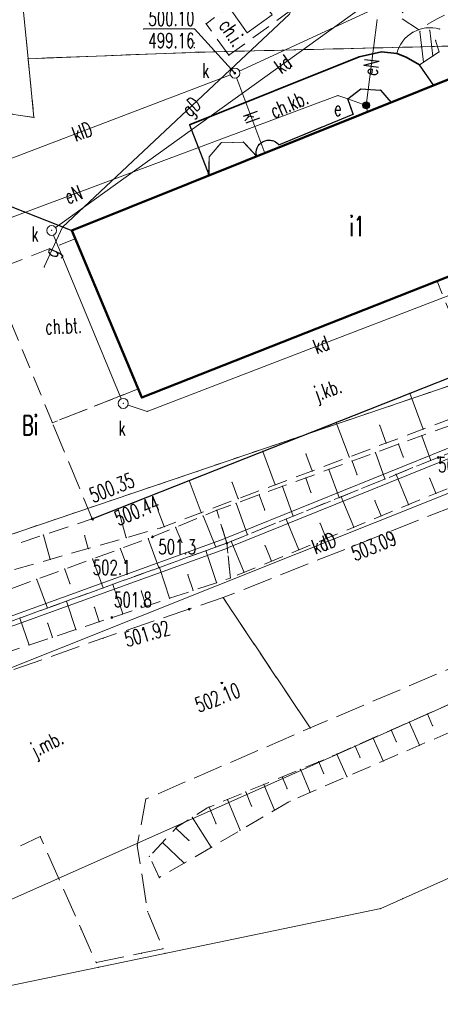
# Model space of a CAD drawing. Header units: metres. Extents: x 7422311 to 7422914, y 5495352 to 5495886.
# Tile 5 of 22: x 7422355 to 7422376, y 5495786 to 5495836. Entities that reach past the tile are written whole.
import ezdxf
from ezdxf.enums import TextEntityAlignment as Align

# ---------------------------------------------------------------- set-up
doc = ezdxf.new("R2010")
doc.units = ezdxf.units.M
doc.set_wipeout_variables(frame=1)
for name, pattern in [('L_0_03', [1, 0.5, -0.5]), ('L_0_04', [1.5, 1, -0.5]), ('L_0_06', [2, 1.5, -0.5])]:
    doc.linetypes.add(name, pattern=pattern)
doc.layers.get('0').update_dxf_attribs({"linetype": 'CONTINUOUS', "lineweight": 18})
for name, color, linetype, lineweight in [('EGB_Budynek', 7, 'CONTINUOUS', 50), ('EGB_DzialkaEwidencyjna', 7, 'CONTINUOUS', 18), ('EGB_KonturUzytkuGruntowego', 96, 'CONTINUOUS', 18), ('EGB_ObiektTrwaleZwiazanyZBudyn', 7, 'CONTINUOUS', 18), ('GES_InneUrzadzeniaTowarzyszac2', 7, 'CONTINUOUS', 18), ('GES_PrzewodElektroenergetyczny', 1, 'CONTINUOUS', 18), ('GES_PrzewodGazowy', 52, 'CONTINUOUS', 18), ('GES_PrzewodKanalizacyjny', 36, 'CONTINUOUS', 18), ('GES_Rzedna', 7, 'CONTINUOUS', 18), ('GES_UrzadzeniaSiecElektroener2', 7, 'CONTINUOUS', 18), ('GES_UrzadzeniaTechniczneSieciS', 7, 'CONTINUOUS', 18), ('KR_ObiektKarto', 7, 'CONTINUOUS', 18), ('OT_Komunikacja', 7, 'CONTINUOUS', 18), ('OT_Ogrodzenia', 7, 'CONTINUOUS', 18), ('OT_Rzedna', 7, 'CONTINUOUS', 18), ('OT_Skarpa', 7, 'CONTINUOUS', 18)]:
    doc.layers.add(name, color=color, linetype=linetype, lineweight=lineweight)
doc.styles.get("Standard").update_dxf_attribs({"font": 'simplex.shx'})
doc.linetypes.add('L_0_15_SHX', pattern='A,0,-0.375,-0.75,-0.75,-0.75,-0.75,-0.75,[1,mapa_aktualana_poszerzona1.shx,S=0.05,R=0,X=0,Y=0],-0.75,-0.75,-0.75,-0.75,-0.375', length=7.5)

# ---------------------------------------------------------------- blocks, each defined once
blk = doc.blocks.new('L_0_02_1')
at = {"color": 0}
blk.add_point((0, 0), dxfattribs=at)
blk = doc.blocks.new('L_0_02_2')
at = {"color": 0}
blk.add_point((0, 0), dxfattribs=at)
blk = doc.blocks.new('SUPW_O')
at = {"color": 0, "linetype": 'Continuous', "lineweight": 18}
blk.add_wipeout([(0, -0.5), (0.25, -0.433), (0.433, -0.25), (0.5, 0), (0.433, 0.25), (0.25, 0.433), (0, 0.5), (-0.25, 0.433), (-0.433, 0.25), (-0.5, 0), (-0.433, -0.25), (-0.25, -0.433)], dxfattribs=at)
blk.add_circle((0, 0), 0.5, dxfattribs=at)
blk = doc.blocks.new('SUPS01_05')
at = {"linetype": 'Continuous', "lineweight": 13}
blk.add_hatch(color=0, dxfattribs=at).paths.add_polyline_path([(0, -0.091, 1), (0, 0.091, 1)])
at = {"color": 0, "linetype": 'Continuous', "lineweight": 13}
blk.add_circle((0, 0), 0.0906, dxfattribs=at)
blk = doc.blocks.new('SUEU')
at = {"linetype": 'Continuous', "lineweight": 18}
blk.add_hatch(color=0, dxfattribs=at).paths.add_polyline_path([(0, -0.361, 1), (0, 0.361, 1)])
at = {"color": 0, "linetype": 'Continuous', "lineweight": 18}
blk.add_circle((0, 0), 0.361, dxfattribs=at)
blk = doc.blocks.new('OTRN')
at = {"linetype": 'Continuous', "lineweight": 13}
blk.add_hatch(color=0, dxfattribs=at).paths.add_polyline_path([(0, -0.091, 1), (0, 0.091, 1)])
at = {"color": 0, "linetype": 'Continuous', "lineweight": 13}
blk.add_circle((0, 0), 0.0906, dxfattribs=at)
blk = doc.blocks.new('OTRS')
at = {"linetype": 'Continuous', "lineweight": 13}
blk.add_hatch(color=0, dxfattribs=at).paths.add_polyline_path([(0, -0.091, 1), (0, 0.091, 1)])
at = {"color": 0, "linetype": 'Continuous', "lineweight": 13}
blk.add_circle((0, 0), 0.0906, dxfattribs=at)

msp = doc.modelspace()

# ---------------------------------------------------------------- linework, layer by layer
for p in [(7422364.135, 5495835.971), (7422364.135, 5495835.971), (7422360.972, 5495835.709), (7422363.55, 5495835.709), (7422366.222, 5495835.516), (7422366.222, 5495835.516), (7422374.602, 5495835.544), (7422374.894, 5495835.677), (7422374.894, 5495835.677), (7422374.952, 5495835.586), (7422375.448, 5495835.647), (7422375.944, 5495835.707), (7422363.55, 5495834.997), (7422375.746, 5495835.131), (7422363.55, 5495834.772), (7422363.764, 5495834.537), (7422363.764, 5495834.537), (7422363.764, 5495834.537), (7422363.764, 5495834.537), (7422363.764, 5495834.537), (7422363.764, 5495834.537), (7422363.764, 5495834.537), (7422363.764, 5495834.537), (7422365.292, 5495834.379), (7422365.292, 5495834.379), (7422373.004, 5495834.547), (7422373.004, 5495834.547), (7422373.004, 5495834.547), (7422373.004, 5495834.547), (7422373.004, 5495834.547), (7422373.004, 5495834.547), (7422373.784, 5495834.467), (7422373.784, 5495834.467), (7422373.784, 5495834.467), (7422373.784, 5495834.467), (7422373.784, 5495834.467), (7422373.784, 5495834.467), (7422373.784, 5495834.467), (7422373.784, 5495834.467), (7422373.784, 5495834.467), (7422375.924, 5495834.547), (7422375.924, 5495834.547), (7422375.924, 5495834.547), (7422355.134, 5495834.207), (7422355.134, 5495834.207), (7422355.134, 5495834.207), (7422355.134, 5495834.207), (7422355.134, 5495834.207), (7422355.134, 5495834.207), (7422355.134, 5495834.207), (7422355.134, 5495834.207), (7422355.134, 5495834.207), (7422355.134, 5495834.207), (7422355.134, 5495834.207), (7422355.134, 5495834.207), (7422355.134, 5495834.207), (7422355.134, 5495834.207), (7422371.874, 5495834.297), (7422371.874, 5495834.297), (7422371.874, 5495834.297), (7422371.874, 5495834.297), (7422371.874, 5495834.297), (7422371.874, 5495834.297), (7422374.264, 5495834.287), (7422374.264, 5495834.287), (7422374.264, 5495834.287), (7422374.264, 5495834.287), (7422374.264, 5495834.287), (7422374.264, 5495834.287), (7422374.264, 5495834.287), (7422374.264, 5495834.287), (7422374.934, 5495833.897), (7422374.934, 5495833.897), (7422374.934, 5495833.897), (7422374.934, 5495833.897), (7422374.934, 5495833.897), (7422374.934, 5495833.897), (7422374.934, 5495833.897), (7422374.934, 5495833.897), (7422374.934, 5495833.897), (7422374.934, 5495833.897), (7422375.141, 5495834.033), (7422375.607, 5495834.339), (7422375.654, 5495832.857), (7422375.654, 5495832.857), (7422375.654, 5495832.857), (7422375.654, 5495832.857), (7422371.964, 5495832.677), (7422371.964, 5495832.677), (7422371.964, 5495832.677), (7422371.964, 5495832.677), (7422372.954, 5495832.617), (7422372.954, 5495832.617), (7422372.954, 5495832.617), (7422372.954, 5495832.617), (7422370.804, 5495832.337), (7422370.804, 5495832.337), (7422371.304, 5495832.177), (7422371.304, 5495832.177), (7422371.304, 5495832.177), (7422371.304, 5495832.177), (7422371.304, 5495832.177), (7422371.304, 5495832.177), (7422373.504, 5495831.997), (7422373.504, 5495831.997), (7422373.504, 5495831.997), (7422373.504, 5495831.997), (7422371.584, 5495831.407), (7422371.584, 5495831.407), (7422371.584, 5495831.407), (7422371.584, 5495831.407), (7422372.234, 5495831.847), (7422372.234, 5495831.847), (7422372.234, 5495831.847), (7422372.234, 5495831.847), (7422372.234, 5495831.847), (7422372.234, 5495831.847), (7422372.301, 5495831.513), (7422372.301, 5495831.513), (7422355.424, 5495831.237), (7422355.424, 5495831.237), (7422355.424, 5495831.237), (7422355.424, 5495831.237), (7422355.424, 5495831.237), (7422355.424, 5495831.237), (7422355.424, 5495831.237), (7422355.424, 5495831.237), (7422355.424, 5495831.237), (7422355.424, 5495831.237), (7422363.304, 5495830.857), (7422363.304, 5495830.857), (7422363.304, 5495830.857), (7422363.304, 5495830.857), (7422363.304, 5495830.857), (7422363.304, 5495830.857), (7422364.904, 5495829.957), (7422364.904, 5495829.957), (7422364.904, 5495829.957), (7422364.904, 5495829.957), (7422366.024, 5495829.987), (7422366.024, 5495829.987), (7422366.024, 5495829.987), (7422366.024, 5495829.987), (7422367.017, 5495830.013), (7422367.017, 5495830.013), (7422366.14, 5495829.863), (7422366.14, 5495829.863), (7422367.103, 5495829.429), (7422367.103, 5495829.429), (7422367.814, 5495829.857), (7422367.814, 5495829.857), (7422367.814, 5495829.857), (7422367.814, 5495829.857), (7422367.814, 5495829.857), (7422367.814, 5495829.857), (7422367.814, 5495829.857), (7422364.294, 5495829.247), (7422364.294, 5495829.247), (7422364.294, 5495829.247), (7422364.294, 5495829.247), (7422366.694, 5495829.267), (7422366.694, 5495829.267), (7422366.694, 5495829.267), (7422366.694, 5495829.267), (7422366.696, 5495829.266), (7422366.696, 5495829.266), (7422364.253, 5495828.357), (7422364.253, 5495828.357), (7422364.294, 5495828.303), (7422364.294, 5495828.303), (7422364.294, 5495828.297), (7422364.294, 5495828.297), (7422356.873, 5495825.684), (7422356.873, 5495825.684), (7422356.873, 5495825.684), (7422356.873, 5495825.684), (7422357.344, 5495825.517), (7422357.344, 5495825.517), (7422357.344, 5495825.517), (7422357.344, 5495825.517), (7422357.521, 5495825.098), (7422357.521, 5495825.098), (7422355.948, 5495823.673), (7422355.948, 5495823.673), (7422375.828, 5495822.958), (7422375.828, 5495822.958), (7422360.702, 5495817.502), (7422360.702, 5495817.502), (7422360.702, 5495817.502), (7422360.702, 5495817.502), (7422360.884, 5495817.067), (7422360.884, 5495817.067), (7422360.884, 5495817.067), (7422360.884, 5495817.067), (7422374.442, 5495817.282), (7422361.159, 5495816.369), (7422361.159, 5495816.369), (7422356.364, 5495815.797), (7422356.364, 5495815.797), (7422356.364, 5495815.797), (7422356.364, 5495815.797), (7422370.722, 5495815.811), (7422372.917, 5495815.657), (7422375.123, 5495815.471), (7422375.048, 5495815.138), (7422373.251, 5495814.767), (7422373.874, 5495814.711), (7422367.002, 5495814.34), (7422369.185, 5495814.217), (7422371.379, 5495814.064), (7422372.699, 5495814.284), (7422374.109, 5495814.064), (7422371.524, 5495813.857), (7422375.503, 5495813.887), (7422369.174, 5495813.003), (7422369.507, 5495813.36), (7422370.349, 5495813.43), (7422371.775, 5495813.167), (7422373.184, 5495812.948), (7422373.751, 5495813.177), (7422375.454, 5495812.981), (7422363.282, 5495812.868), (7422365.453, 5495812.778), (7422367.635, 5495812.656), (7422368, 5495812.576), (7422365.763, 5495811.952), (7422366.825, 5495812.149), (7422369.44, 5495812.271), (7422370.866, 5495812.009), (7422370.97, 5495812.051), (7422375.766, 5495812.223), (7422359.684, 5495811.445), (7422365.65, 5495811.722), (7422372.676, 5495811.847), (7422374.379, 5495811.651), (7422361.72, 5495811.338), (7422363.891, 5495811.248), (7422363.982, 5495811.079), (7422364.674, 5495811.367), (7422364.674, 5495811.367), (7422364.674, 5495811.367), (7422364.674, 5495811.367), (7422367.106, 5495811.374), (7422368.547, 5495811.069), (7422372.992, 5495811.08), (7422358.374, 5495810.927), (7422358.374, 5495810.927), (7422358.374, 5495810.927), (7422358.374, 5495810.927), (7422358.374, 5495810.927), (7422358.374, 5495810.927), (7422361.814, 5495810.467), (7422361.814, 5495810.467), (7422362.019, 5495810.544), (7422362.597, 5495810.504), (7422368.189, 5495810.924), (7422369.899, 5495810.712), (7422371.605, 5495810.509), (7422355.905, 5495810.108), (7422357.991, 5495810.085), (7422360.101, 5495809.979), (7422361.434, 5495810.021), (7422361.434, 5495810.021), (7422366.228, 5495810.13), (7422361.208, 5495809.938), (7422362.91, 5495809.75), (7422364.635, 5495809.508), (7422365.184, 5495809.707), (7422365.184, 5495809.707), (7422365.184, 5495809.707), (7422365.184, 5495809.707), (7422365.184, 5495809.707), (7422365.184, 5495809.707), (7422365.184, 5495809.707), (7422365.184, 5495809.707), (7422365.184, 5495809.707), (7422365.184, 5495809.707), (7422365.184, 5495809.707), (7422365.184, 5495809.707), (7422365.409, 5495809.798), (7422367.122, 5495809.578), (7422370.218, 5495809.937), (7422358.178, 5495809.431), (7422359.799, 5495809.422), (7422364.126, 5495809.324), (7422368.832, 5495809.366), (7422356.254, 5495808.883), (7422358.391, 5495808.905), (7422360.069, 5495808.686), (7422361.748, 5495808.462), (7422361.775, 5495808.472), (7422367.445, 5495808.794), (7422356.983, 5495808.389), (7422363.215, 5495808.104), (7422366.058, 5495808.223), (7422355.574, 5495807.873), (7422357.25, 5495807.659), (7422359.424, 5495807.62), (7422364.666, 5495807.705), (7422365.364, 5495807.937), (7422365.364, 5495807.937), (7422365.364, 5495807.937), (7422365.364, 5495807.937), (7422358.928, 5495807.44), (7422360.854, 5495807.283), (7422363.48, 5495807.309), (7422357.073, 5495806.768), (7422358.492, 5495806.462), (7422361.108, 5495806.519), (7422362.294, 5495806.914), (7422364.994, 5495806.947), (7422364.994, 5495806.947), (7422364.994, 5495806.947), (7422364.994, 5495806.947), (7422356.107, 5495806.418), (7422359.922, 5495806.124), (7422354.721, 5495805.916), (7422356.131, 5495805.64), (7422358.736, 5495805.729), (7422357.55, 5495805.334), (7422355.179, 5495804.544), (7422356.365, 5495804.939), (7422358.914, 5495804.89), (7422358.914, 5495804.89), (7422375.328, 5495801.065), (7422374.414, 5495800.659), (7422369.404, 5495800.357), (7422369.404, 5495800.357), (7422369.404, 5495800.357), (7422369.404, 5495800.357), (7422373.5, 5495800.253), (7422375.591, 5495800.471), (7422372.586, 5495799.847), (7422373.759, 5495799.669), (7422370.758, 5495799.035), (7422371.672, 5495799.441), (7422374.937, 5495799.482), (7422369.837, 5495798.648), (7422370.559, 5495798.947), (7422370.559, 5495798.947), (7422371.927, 5495798.867), (7422373.1, 5495798.689), (7422368.912, 5495798.265), (7422370.076, 5495798.068), (7422367.064, 5495797.5), (7422367.988, 5495797.883), (7422371.264, 5495797.897), (7422366.14, 5495797.118), (7422368.234, 5495797.29), (7422369.398, 5495797.093), (7422361.097, 5495796.765), (7422361.097, 5495796.765), (7422365.216, 5495796.736), (7422368.373, 5495796.65), (7422368.373, 5495796.65), (7422364.181, 5495796.307), (7422364.181, 5495796.307), (7422364.292, 5495796.353), (7422366.436, 5495796.404), (7422367.603, 5495796.2), (7422363.437, 5495795.838), (7422364.641, 5495795.512), (7422362.606, 5495795.287), (7422362.671, 5495795.355), (7422362.671, 5495795.355), (7422365.86, 5495795.18), (7422355.745, 5495794.858), (7422355.745, 5495794.858), (7422361.924, 5495794.555), (7422363.269, 5495794.669), (7422360.657, 5495794.413), (7422360.657, 5495794.413), (7422364.393, 5495794.322), (7422361.271, 5495793.854), (7422361.271, 5495793.854), (7422363.03, 5495793.524), (7422361.771, 5495792.787), (7422361.771, 5495792.787), (7422374.077, 5495791.717), (7422361.182, 5495791.063), (7422361.182, 5495791.063), (7422372.968, 5495791.223), (7422357.815, 5495790.193), (7422357.815, 5495790.193), (7422361.964, 5495789.189), (7422360.854, 5495788.957), (7422362.065, 5495788.949), (7422358.58, 5495788.487), (7422358.688, 5495788.245)]:
    msp.add_point(p)
at = {"layer": 'EGB_Budynek', "linetype": 'Continuous', "lineweight": 50, "flags": 128}
msp.add_lwpolyline([(7422384.574, 5495826.407), (7422360.884, 5495817.067), (7422357.344, 5495825.517), (7422380.794, 5495834.917)], close=True, dxfattribs=at)
at = {"layer": 'EGB_DzialkaEwidencyjna', "linetype": 'CONTINUOUS', "lineweight": 18}
for p, q in [((7422355.134, 5495834.207), (7422354.664, 5495839.057)), ((7422363.764, 5495834.537), (7422389.924, 5495835.167)), ((7422389.924, 5495835.167), (7422363.764, 5495834.537)), ((7422355.134, 5495834.207), (7422363.764, 5495834.537)), ((7422363.764, 5495834.537), (7422355.134, 5495834.207)), ((7422355.424, 5495831.237), (7422355.134, 5495834.207)), ((7422344.014, 5495832.937), (7422355.424, 5495831.237)), ((7422390.374, 5495822.387), (7422353.044, 5495809.727)), ((7422400.554, 5495803.517), (7422372.968, 5495791.223)), ((7422349.736, 5495786.378), (7422372.968, 5495791.223))]:
    msp.add_line(p, q, dxfattribs=at)
at = {"layer": 'EGB_KonturUzytkuGruntowego', "color": 96, "linetype": 'L_0_03', "lineweight": 18, "flags": 128}
for points in [[(7422404.094, 5495828.507), (7422389.924, 5495835.167), (7422363.764, 5495834.537), (7422355.134, 5495834.207), (7422354.664, 5495839.057), (7422364.614, 5495839.657), (7422388.214, 5495839.107), (7422407.684, 5495830.107)], [(7422353.044, 5495809.727), (7422342.744, 5495831.677), (7422344.014, 5495832.937), (7422355.424, 5495831.237), (7422355.134, 5495834.207), (7422363.764, 5495834.537), (7422389.924, 5495835.167), (7422394.984, 5495824.447), (7422390.374, 5495822.387)]]:
    msp.add_lwpolyline(points, close=True, dxfattribs=at)
at = {"layer": 'EGB_ObiektTrwaleZwiazanyZBudyn', "linetype": 'Continuous', "lineweight": 18, "flags": 128}
msp.add_lwpolyline([(7422366.14, 5495829.863), (7422366.696, 5495829.266), (7422364.294, 5495828.297), (7422364.294, 5495829.247), (7422364.904, 5495829.957), (7422366.024, 5495829.987)], close=True, dxfattribs=at)
at = {"layer": 'GES_InneUrzadzeniaTowarzyszac2'}
for p in [(7422365.594, 5495833.477), (7422356.324, 5495825.517), (7422359.944, 5495816.767)]:
    msp.add_point(p, dxfattribs=at)
at = {"layer": 'GES_PrzewodElektroenergetyczny', "color": 1, "linetype": 'Continuous', "lineweight": 18, "flags": 128}
for points in [[(7422372.234, 5495831.847), (7422372.784, 5495836.197)], [(7422372.234, 5495831.847), (7422371.304, 5495832.177), (7422370.804, 5495832.337), (7422334.369, 5495818.747)], [(7422372.234, 5495831.847), (7422372.301, 5495831.513)], [(7422451.154, 5495827.037), (7422449.142, 5495828.993), (7422443.162, 5495824.004), (7422438.567, 5495825.867), (7422430.469, 5495824.022), (7422417.254, 5495818.797), (7422405.949, 5495814.471), (7422380.354, 5495803.297), (7422350.137, 5495789.838), (7422337.651, 5495789.769), (7422323.364, 5495795.282), (7422317.278, 5495798.229)]]:
    msp.add_lwpolyline(points, dxfattribs=at)
at = {"layer": 'GES_PrzewodGazowy', "color": 52, "linetype": 'Continuous', "lineweight": 18, "flags": 128}
for points in [[(7422356.873, 5495825.684), (7422368.352, 5495836.454), (7422370.965, 5495844.535)], [(7422356.873, 5495825.684), (7422355.948, 5495823.673)]]:
    msp.add_lwpolyline(points, dxfattribs=at)
at = {"layer": 'GES_PrzewodKanalizacyjny', "color": 36, "linetype": 'Continuous', "lineweight": 18, "flags": 128}
for points in [[(7422463.144, 5495844.657), (7422447.174, 5495838.307), (7422396.35, 5495819.815), (7422376.694, 5495812.343), (7422340.908, 5495798.066), (7422317.474, 5495814.337)], [(7422377.364, 5495840.657), (7422356.324, 5495825.517), (7422359.944, 5495816.767), (7422361.159, 5495816.369), (7422384.304, 5495825.268), (7422387.807, 5495827.739)], [(7422377.794, 5495839.117), (7422365.594, 5495833.477)], [(7422365.594, 5495833.477), (7422348.592, 5495826.998)], [(7422367.103, 5495829.429), (7422365.594, 5495833.477)]]:
    msp.add_lwpolyline(points, dxfattribs=at)
at = {"layer": 'GES_UrzadzeniaSiecElektroener2', "color": 1}
msp.add_point((7422372.234, 5495831.847), dxfattribs=at)
at = {"layer": 'GES_UrzadzeniaTechniczneSieciS', "color": 7, "linetype": 'Continuous', "lineweight": 18, "flags": 128}
msp.add_lwpolyline([(7422366.222, 5495835.516), (7422365.314, 5495836.787), (7422366.574, 5495837.687), (7422367.484, 5495836.417)], close=True, dxfattribs=at)
at = {"layer": 'KR_ObiektKarto', "linetype": 'Continuous', "lineweight": 18, "flags": 128}
for points in [[(7422375.141, 5495834.033), (7422374.952, 5495835.586)], [(7422375.607, 5495834.339), (7422375.448, 5495835.647)], [(7422375.123, 5495815.471), (7422374.442, 5495817.282)], [(7422371.379, 5495814.064), (7422370.722, 5495815.811)], [(7422373.251, 5495814.767), (7422372.917, 5495815.657)], [(7422375.048, 5495815.138), (7422375.503, 5495813.887)], [(7422373.874, 5495814.711), (7422374.109, 5495814.064)], [(7422367.635, 5495812.656), (7422367.002, 5495814.34)], [(7422369.507, 5495813.36), (7422369.185, 5495814.217)], [(7422372.699, 5495814.284), (7422373.184, 5495812.948)], [(7422371.524, 5495813.857), (7422371.775, 5495813.167)], [(7422369.174, 5495813.003), (7422369.44, 5495812.271)], [(7422370.349, 5495813.43), (7422370.866, 5495812.009)], [(7422374.379, 5495811.651), (7422373.751, 5495813.177)], [(7422375.766, 5495812.223), (7422375.454, 5495812.981)], [(7422363.891, 5495811.248), (7422363.282, 5495812.868)], [(7422365.763, 5495811.952), (7422365.453, 5495812.778)], [(7422368, 5495812.576), (7422368.547, 5495811.069)], [(7422366.825, 5495812.149), (7422367.106, 5495811.374)], [(7422371.605, 5495810.509), (7422370.97, 5495812.051)], [(7422360.101, 5495809.979), (7422359.684, 5495811.445)], [(7422365.65, 5495811.722), (7422366.228, 5495810.13)], [(7422372.992, 5495811.08), (7422372.676, 5495811.847)], [(7422362.019, 5495810.544), (7422361.72, 5495811.338)], [(7422363.982, 5495811.079), (7422364.635, 5495809.508)], [(7422362.597, 5495810.504), (7422362.91, 5495809.75)], [(7422368.832, 5495809.366), (7422368.189, 5495810.924)], [(7422370.218, 5495809.937), (7422369.899, 5495810.712)], [(7422356.254, 5495808.883), (7422355.905, 5495810.108)], [(7422358.178, 5495809.431), (7422357.991, 5495810.085)], [(7422361.208, 5495809.938), (7422361.748, 5495808.462)], [(7422366.058, 5495808.223), (7422365.409, 5495809.798)], [(7422367.445, 5495808.794), (7422367.122, 5495809.578)], [(7422359.799, 5495809.422), (7422360.069, 5495808.686)], [(7422364.666, 5495807.705), (7422364.126, 5495809.324)], [(7422358.391, 5495808.905), (7422358.928, 5495807.44)], [(7422362.294, 5495806.914), (7422361.775, 5495808.472)], [(7422356.983, 5495808.389), (7422357.25, 5495807.659)], [(7422363.48, 5495807.309), (7422363.215, 5495808.104)], [(7422355.574, 5495807.873), (7422356.107, 5495806.418)], [(7422359.922, 5495806.124), (7422359.424, 5495807.62)], [(7422361.108, 5495806.519), (7422360.854, 5495807.283)], [(7422357.55, 5495805.334), (7422357.073, 5495806.768)], [(7422358.736, 5495805.729), (7422358.492, 5495806.462)], [(7422355.179, 5495804.544), (7422354.721, 5495805.916)], [(7422356.365, 5495804.939), (7422356.131, 5495805.64)], [(7422375.328, 5495801.065), (7422375.591, 5495800.471)], [(7422374.414, 5495800.659), (7422374.937, 5495799.482)], [(7422373.5, 5495800.253), (7422373.759, 5495799.669)], [(7422372.586, 5495799.847), (7422373.1, 5495798.689)], [(7422370.758, 5495799.035), (7422371.264, 5495797.897)], [(7422371.672, 5495799.441), (7422371.927, 5495798.867)], [(7422369.837, 5495798.648), (7422370.076, 5495798.068)], [(7422368.912, 5495798.265), (7422369.398, 5495797.093)], [(7422367.064, 5495797.5), (7422367.603, 5495796.2)], [(7422367.988, 5495797.883), (7422368.234, 5495797.29)], [(7422366.14, 5495797.118), (7422366.436, 5495796.404)], [(7422365.216, 5495796.736), (7422365.86, 5495795.18)], [(7422364.292, 5495796.353), (7422364.641, 5495795.512)], [(7422363.437, 5495795.838), (7422364.393, 5495794.322)], [(7422362.606, 5495795.287), (7422363.269, 5495794.669)], [(7422361.924, 5495794.555), (7422363.03, 5495793.524)]]:
    msp.add_lwpolyline(points, dxfattribs=at)
at = {"layer": 'OT_Komunikacja', "linetype": 'CONTINUOUS', "lineweight": 18}
for p, q in [((7422365.09, 5495809.939), (7422385.31, 5495818.129)), ((7422365.278, 5495809.476), (7422385.498, 5495817.666)), ((7422346.769, 5495803.3), (7422365.099, 5495809.942)), ((7422346.875, 5495802.807), (7422365.269, 5495809.472))]:
    msp.add_line(p, q, dxfattribs=at)
at = {"layer": 'OT_Komunikacja', "color": 7, "linetype": 'L_0_04', "lineweight": 18, "flags": 128}
for points in [[(7422380.214, 5495840.197), (7422379.514, 5495839.497), (7422379.214, 5495838.727), (7422379.214, 5495837.917), (7422375.824, 5495836.227), (7422374.894, 5495835.677), (7422373.854, 5495836.357), (7422379.364, 5495841.417), (7422368.924, 5495853.217), (7422370.514, 5495854.707), (7422370.914, 5495855.347), (7422371.394, 5495856.167), (7422372.284, 5495857.807), (7422372.024, 5495858.407), (7422371.644, 5495858.567), (7422370.734, 5495858.837), (7422370.244, 5495858.857), (7422369.634, 5495858.737), (7422377.574, 5495865.917), (7422377.334, 5495863.327), (7422376.894, 5495860.917), (7422376.934, 5495860.357), (7422377.034, 5495859.957), (7422378.784, 5495856.057), (7422379.424, 5495855.167), (7422382.904, 5495846.867), (7422382.644, 5495846.647), (7422382.194, 5495845.457), (7422382.814, 5495841.877), (7422382.984, 5495841.277)], [(7422365.292, 5495834.379), (7422364.135, 5495835.971), (7422367.189, 5495838.191), (7422368.346, 5495836.6)], [(7422356.364, 5495815.797), (7422353.214, 5495823.427), (7422357.521, 5495825.098), (7422360.702, 5495817.502)]]:
    msp.add_lwpolyline(points, close=True, dxfattribs=at)
at = {"layer": 'OT_Komunikacja', "color": 7, "linetype": 'L_0_06', "lineweight": 18, "flags": 128}
for points in [[(7422400.354, 5495830.247), (7422391.014, 5495824.477), (7422386.364, 5495821.997), (7422358.374, 5495810.927), (7422356.364, 5495815.797), (7422360.702, 5495817.502), (7422360.884, 5495817.067), (7422375.828, 5495822.958), (7422376.374, 5495821.567), (7422385.134, 5495825.007), (7422384.574, 5495826.407), (7422393.604, 5495830.127), (7422388.734, 5495841.967), (7422388.364, 5495842.627), (7422387.974, 5495842.937), (7422387.084, 5495843.167), (7422386.544, 5495843.207), (7422385.964, 5495843.047), (7422382.814, 5495841.877), (7422382.644, 5495846.647), (7422386.034, 5495847.997), (7422387.504, 5495848.307), (7422388.874, 5495848.457), (7422393.174, 5495853.627), (7422395.484, 5495851.027), (7422392.294, 5495847.237), (7422393.354, 5495846.297), (7422394.194, 5495845.237), (7422394.744, 5495844.187)], [(7422433.214, 5495826.447), (7422422.094, 5495822.027), (7422408.674, 5495816.757), (7422388.774, 5495808.597), (7422369.404, 5495800.357), (7422364.994, 5495806.947), (7422386.514, 5495815.467), (7422402.284, 5495821.697), (7422421.984, 5495829.697), (7422429.134, 5495832.847)]]:
    msp.add_lwpolyline(points, close=True, dxfattribs=at)
at = {"layer": 'OT_Komunikacja', "color": 7, "linetype": 'Continuous', "lineweight": 25, "flags": 128}
for points in [[(7422358.374, 5495810.927), (7422386.364, 5495821.997), (7422391.014, 5495824.477), (7422400.354, 5495830.247), (7422394.744, 5495844.187), (7422394.194, 5495845.237), (7422393.354, 5495846.297), (7422392.294, 5495847.237), (7422395.484, 5495851.027), (7422393.174, 5495853.627), (7422388.874, 5495848.457), (7422387.504, 5495848.307), (7422386.034, 5495847.997), (7422382.644, 5495846.647)], [(7422345.484, 5495830.182), (7422357.344, 5495825.517)]]:
    msp.add_lwpolyline(points, dxfattribs=at)
at = {"layer": 'OT_Komunikacja', "color": 7, "linetype": 'Continuous', "lineweight": 18, "flags": 128}
msp.add_lwpolyline([(7422373.784, 5495834.467, -0.202682), (7422374.602, 5495835.544, -0.202682), (7422375.944, 5495835.707), (7422375.944, 5495835.707)], format="xyb", dxfattribs=at)
for points in [[(7422375.746, 5495835.131), (7422375.924, 5495834.547)], [(7422375.924, 5495834.547), (7422374.934, 5495833.897), (7422374.264, 5495834.287), (7422373.784, 5495834.467)]]:
    msp.add_lwpolyline(points, dxfattribs=at)
at = {"layer": 'OT_Komunikacja', "color": 7, "linetype": 'Continuous', "lineweight": 25, "flags": 128}
msp.add_lwpolyline([(7422366.696, 5495829.266, -0.353597), (7422367.017, 5495830.013, -0.353143), (7422367.814, 5495829.857), (7422371.584, 5495831.407), (7422371.304, 5495832.177), (7422371.964, 5495832.677), (7422372.954, 5495832.617), (7422373.504, 5495831.997), (7422375.654, 5495832.857), (7422374.934, 5495833.897), (7422374.264, 5495834.287), (7422373.784, 5495834.467), (7422373.004, 5495834.547), (7422371.874, 5495834.297), (7422363.304, 5495830.857), (7422364.294, 5495828.297)], format="xyb", dxfattribs=at)
at = {"layer": 'OT_Komunikacja', "color": 7, "linetype": 'L_0_04', "lineweight": 18, "flags": 128}
for points in [[(7422366.696, 5495829.266), (7422366.024, 5495829.987), (7422364.904, 5495829.957), (7422364.294, 5495829.247), (7422364.253, 5495828.357), (7422363.304, 5495830.857), (7422371.874, 5495834.297), (7422373.004, 5495834.547), (7422373.784, 5495834.467), (7422374.264, 5495834.287), (7422374.934, 5495833.897), (7422374.934, 5495833.897)], [(7422375.654, 5495832.857), (7422373.504, 5495831.997), (7422372.954, 5495832.617), (7422371.964, 5495832.677), (7422371.304, 5495832.177), (7422371.584, 5495831.407), (7422367.814, 5495829.857)]]:
    msp.add_lwpolyline(points, dxfattribs=at)
msp.add_lwpolyline([(7422367.814, 5495829.857, 0.353143), (7422367.017, 5495830.013, 0.353597), (7422366.696, 5495829.266)], format="xyb", dxfattribs=at)
at = {"layer": 'OT_Komunikacja', "color": 7, "linetype": 'L_0_06', "lineweight": 18, "flags": 128}
msp.add_lwpolyline([(7422328.484, 5495806.047), (7422330.384, 5495804.057), (7422332.23, 5495802.95), (7422334.669, 5495801.641), (7422336.513, 5495801.066), (7422341.47, 5495800.355), (7422344.973, 5495800.558), (7422347.595, 5495800.914), (7422358.914, 5495804.89), (7422364.994, 5495806.947), (7422369.404, 5495800.357), (7422361.097, 5495796.765), (7422360.657, 5495794.413), (7422361.182, 5495791.063), (7422361.964, 5495789.189), (7422360.854, 5495788.957), (7422358.58, 5495788.487), (7422357.815, 5495790.193), (7422355.745, 5495794.858), (7422350.111, 5495792.168), (7422348.257, 5495789.402), (7422347.474, 5495788.037), (7422345.553, 5495786.838), (7422339.994, 5495787.499), (7422340.124, 5495787.846, 0.051197), (7422340.16, 5495788.944, 0.051197), (7422339.972, 5495790.026, 0.089478), (7422338.551, 5495791.565, 0.089478), (7422336.682, 5495792.51), (7422327.938, 5495795.271), (7422325.464, 5495795.997), (7422319.534, 5495798.907)], format="xyb", close=True, dxfattribs=at)
at = {"layer": 'OT_Ogrodzenia', "linetype": 'CONTINUOUS', "lineweight": 35}
for p, q in [((7422371.874, 5495834.297), (7422373.004, 5495834.547)), ((7422373.004, 5495834.547), (7422373.784, 5495834.467)), ((7422373.784, 5495834.467), (7422374.264, 5495834.287)), ((7422363.304, 5495830.857), (7422371.874, 5495834.297)), ((7422374.264, 5495834.287), (7422374.934, 5495833.897))]:
    msp.add_line(p, q, dxfattribs=at)
at = {"layer": 'OT_Ogrodzenia', "linetype": 'L_0_15_SHX', "lineweight": 35}
for p, q in [((7422371.874, 5495834.297), (7422373.004, 5495834.547)), ((7422373.004, 5495834.547), (7422373.784, 5495834.467)), ((7422373.784, 5495834.467), (7422374.264, 5495834.287)), ((7422363.304, 5495830.857), (7422371.874, 5495834.297)), ((7422374.264, 5495834.287), (7422374.934, 5495833.897))]:
    msp.add_line(p, q, dxfattribs=at)
at = {"layer": 'OT_Rzedna'}
for p in [(7422375.876, 5495814.038), (7422358.374, 5495810.927), (7422358.4, 5495810.918), (7422361.434, 5495810.021), (7422365.184, 5495809.707), (7422363.281, 5495806.367), (7422359.371, 5495805.941), (7422364.932, 5495802.63)]:
    msp.add_point(p, dxfattribs=at)
at = {"layer": 'OT_Skarpa', "color": 7, "linetype": 'L_0_04', "lineweight": 18, "flags": 128}
for points in [[(7422400.884, 5495827.277), (7422397.084, 5495824.977), (7422394.864, 5495824.387), (7422392.054, 5495821.837), (7422361.814, 5495810.467), (7422351.144, 5495807.427), (7422343.714, 5495805.457), (7422348.974, 5495807.807), (7422358.374, 5495810.927), (7422386.364, 5495821.997), (7422391.014, 5495824.477), (7422400.354, 5495830.247), (7422394.744, 5495844.187), (7422394.194, 5495845.237), (7422393.354, 5495846.297), (7422392.294, 5495847.237), (7422395.484, 5495851.027), (7422396.514, 5495848.167), (7422397.404, 5495845.327), (7422402.484, 5495834.484), (7422403.424, 5495831.837), (7422403.514, 5495829.337)], [(7422365.184, 5495809.707), (7422346.822, 5495803.054), (7422341.775, 5495802.664), (7422338.698, 5495803), (7422334.691, 5495804.159), (7422332.048, 5495806.184), (7422329.545, 5495809.163), (7422328.234, 5495813.817), (7422327.754, 5495816.567), (7422327.994, 5495820.537), (7422328.574, 5495821.087), (7422329.104, 5495822.107), (7422331.824, 5495825.387), (7422336.814, 5495828.687), (7422343.304, 5495832.177), (7422347.254, 5495832.787), (7422348.504, 5495832.307), (7422341.054, 5495829.947), (7422333.993, 5495825.119), (7422331.293, 5495821.702), (7422330.251, 5495817.67), (7422330.117, 5495814.319), (7422331.365, 5495809.796), (7422336.201, 5495805.775), (7422340.724, 5495804.995), (7422346.634, 5495804.596), (7422361.434, 5495810.021), (7422364.674, 5495811.367)], [(7422328.574, 5495821.087), (7422327.994, 5495820.537), (7422327.754, 5495816.567), (7422328.234, 5495813.817), (7422329.545, 5495809.163), (7422332.048, 5495806.184), (7422334.691, 5495804.159), (7422338.698, 5495803), (7422341.775, 5495802.664), (7422346.822, 5495803.054), (7422365.184, 5495809.707), (7422365.364, 5495807.937), (7422347.152, 5495801.87), (7422341.849, 5495801.159), (7422336.199, 5495801.939), (7422333.253, 5495803.343), (7422331.225, 5495804.851), (7422328.444, 5495809.187), (7422327.334, 5495813.477), (7422326.714, 5495816.147), (7422326.664, 5495818.937), (7422327.414, 5495821.537)], [(7422365.184, 5495809.707), (7422364.674, 5495811.367), (7422385.034, 5495818.767), (7422385.404, 5495817.897)], [(7422386.044, 5495816.457), (7422365.364, 5495807.937), (7422365.184, 5495809.707), (7422385.404, 5495817.897)], [(7422377.964, 5495800.787), (7422368.373, 5495796.65), (7422361.771, 5495792.787), (7422361.271, 5495793.854), (7422362.671, 5495795.355), (7422364.181, 5495796.307), (7422370.559, 5495798.947), (7422380.354, 5495803.297)]]:
    msp.add_lwpolyline(points, close=True, dxfattribs=at)

# ---------------------------------------------------------------- block references
at = {"layer": 'EGB_DzialkaEwidencyjna', "color": 7, "linetype": 'Continuous'}
for name, p, xscale, yscale, zscale, rotation in [('L_0_02_1', (7422363.764, 5495834.537), 0.5, 0.5, 0.5, 1.38), ('L_0_02_2', (7422363.764, 5495834.537), 0.4999999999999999, 0.4999999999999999, 0.4999999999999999, 182.19), ('L_0_02_2', (7422363.764, 5495834.537), 0.5, 0.5, 0.5, 1.38), ('L_0_02_1', (7422363.764, 5495834.537), 0.4999999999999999, 0.4999999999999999, 0.4999999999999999, 182.19), ('L_0_02_2', (7422355.134, 5495834.207), 0.4999999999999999, 0.4999999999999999, 0.4999999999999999, 275.58), ('L_0_02_1', (7422355.134, 5495834.207), 0.5, 0.5, 0.5, 2.19), ('L_0_02_2', (7422355.134, 5495834.207), 0.5, 0.5, 0.5, 2.19), ('L_0_02_1', (7422355.134, 5495834.207), 0.5, 0.5, 0.5, 95.54), ('L_0_02_2', (7422355.134, 5495834.207), 0.5, 0.5, 0.5, 95.54), ('L_0_02_1', (7422355.134, 5495834.207), 0.4999999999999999, 0.4999999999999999, 0.4999999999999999, 275.58), ('L_0_02_2', (7422355.424, 5495831.237), 0.5, 0.5, 0.5, 171.53), ('L_0_02_1', (7422355.424, 5495831.237), 0.5, 0.5, 0.5, 95.58000000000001), ('L_0_02_2', (7422355.424, 5495831.237), 0.5, 0.5, 0.5, 95.58000000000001), ('L_0_02_1', (7422355.424, 5495831.237), 0.5, 0.5, 0.5, 171.53), ('L_0_02_2', (7422374.077, 5495791.717), 0.4999999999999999, 0.4999999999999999, 0.4999999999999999, 24.02000000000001), ('L_0_02_1', (7422374.077, 5495791.717), 0.5, 0.5, 0.5, 191.79), ('L_0_02_2', (7422360.854, 5495788.957), 0.5, 0.5, 0.5, 11.79), ('L_0_02_1', (7422360.854, 5495788.957), 0.5, 0.5, 0.5, 191.67)]:
    msp.add_blockref(name, p, dxfattribs=dict(at, xscale=xscale, yscale=yscale, zscale=zscale, rotation=rotation))
at = {"layer": 'GES_UrzadzeniaSiecElektroener2', "color": 1, "linetype": 'Continuous', "xscale": 0.5, "yscale": 0.5, "zscale": 0.5}
msp.add_blockref('SUEU', (7422372.234, 5495831.847), dxfattribs=at)
at = {"layer": 'OT_Rzedna', "linetype": 'Continuous', "xscale": 0.5, "yscale": 0.5, "zscale": 0.5}
for p in [(7422375.876, 5495814.038), (7422361.434, 5495810.021), (7422365.184, 5495809.707), (7422359.371, 5495805.941)]:
    msp.add_blockref('OTRN', p, dxfattribs=at)
for p, rotation in [((7422358.374, 5495810.927), 65.35), ((7422358.4, 5495810.918), 300.33), ((7422363.281, 5495806.367), 227.7599999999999), ((7422364.932, 5495802.63), 49.09)]:
    msp.add_blockref('OTRS', p, dxfattribs=dict(at, rotation=rotation))

# ---------------------------------------------------------------- texts
at = {"layer": 'EGB_Budynek', "color": 7, "lineweight": 20, "width": 0.66}
msp.add_text('i1', height=1, dxfattribs=at).set_placement((7422371.773, 5495825.732), align=Align.MIDDLE_CENTER)
at = {"layer": 'EGB_KonturUzytkuGruntowego', "color": 96, "lineweight": 20, "width": 0.66}
msp.add_text('Bi', height=1, dxfattribs=at).set_placement((7422354.82, 5495816.16), align=Align.TOP_LEFT)
at = {"layer": 'GES_InneUrzadzeniaTowarzyszac2', "color": 7, "lineweight": 15, "width": 0.66}
for p in [(7422363.933, 5495833.008), (7422355.297, 5495824.736), (7422359.7, 5495814.918)]:
    msp.add_text('k', height=0.75, dxfattribs=at).set_placement(p, align=Align.BOTTOM_LEFT)
at = {"layer": 'GES_PrzewodElektroenergetyczny', "color": 1, "lineweight": 15, "width": 0.66}
for rotation, p in [(82.8, (7422372.479, 5495833.785)), (20.5, (7422357.42, 5495827.345))]:
    msp.add_text('eN', height=0.75, rotation=rotation, dxfattribs=at).set_placement(p, align=Align.MIDDLE_CENTER)
at = {"layer": 'GES_PrzewodGazowy', "color": 52, "lineweight": 15, "width": 0.66}
for s, rotation, p in [('gD', 43.2, (7422363.376, 5495831.785)), ('g', 65.3, (7422356.299, 5495824.435))]:
    msp.add_text(s, height=0.75, rotation=rotation, dxfattribs=at).set_placement(p, align=Align.MIDDLE_CENTER)
at = {"layer": 'GES_PrzewodKanalizacyjny', "color": 36, "lineweight": 15, "width": 0.66}
for s, rotation, p in [('kd', 35.7, (7422368.019, 5495833.933)), ('kl', 290.4, (7422366.429, 5495831.238)), ('klD', 20.9, (7422357.864, 5495830.531)), ('kd', 21, (7422369.946, 5495819.748)), ('kdD', 21.7, (7422370.091, 5495809.708))]:
    msp.add_text(s, height=0.75, rotation=rotation, dxfattribs=at).set_placement(p, align=Align.MIDDLE_CENTER)
at = {"layer": 'GES_Rzedna', "color": 36, "lineweight": 15, "width": 0.66}
for s, p in [('500.10', (7422363.55, 5495835.647)), ('499.16', (7422363.55, 5495834.522))]:
    msp.add_text(s, height=0.75, dxfattribs=at).set_placement(p, align=Align.BOTTOM_RIGHT)
at = {"layer": 'GES_UrzadzeniaSiecElektroener2', "color": 1, "lineweight": 15, "width": 0.66}
msp.add_text('e', height=0.75, dxfattribs=at).set_placement((7422370.609, 5495831.087), align=Align.BOTTOM_LEFT)
at = {"layer": 'OT_Komunikacja', "color": 7, "lineweight": 15, "width": 0.66}
for s, rotation, p in [('ch.i.', 304.5, (7422365.448, 5495835.522)), ('ch.kb.', 23.9, (7422368.333, 5495831.912)), ('ch.bt.', 2.5, (7422356.928, 5495820.68)), ('j.kb.', 19.7, (7422370.287, 5495817.465)), ('j.mb.', 26.6, (7422356.077, 5495799.565))]:
    msp.add_text(s, height=0.75, rotation=rotation, dxfattribs=at).set_placement(p, align=Align.MIDDLE_CENTER)
at = {"layer": 'OT_Rzedna', "color": 7, "lineweight": 15, "width": 0.66}
for s, p in [('502.5', (7422375.876, 5495814.038)), ('501.3', (7422361.719, 5495809.896)), ('502.1', (7422358.402, 5495808.844)), ('501.8', (7422359.48, 5495807.216))]:
    msp.add_text(s, height=0.75, dxfattribs=at).set_placement(p, align=Align.TOP_LEFT)
for s, rotation, p in [('500.35', 21.7, (7422358.139, 5495812.424)), ('500.44', 22.4, (7422359.413, 5495811.251)), ('503.09', 22.3, (7422371.386, 5495809.478)), ('501.92', 16.2, (7422359.923, 5495805.16)), ('502.10', 21.1, (7422363.49, 5495801.819))]:
    msp.add_text(s, height=0.75, rotation=rotation, dxfattribs=at).set_placement(p, align=Align.TOP_LEFT)

# ---------------------------------------------------------------- next in the draw order: block references
at = {"layer": 'GES_InneUrzadzeniaTowarzyszac2', "linetype": 'Continuous', "xscale": 0.5, "yscale": 0.5, "zscale": 0.5}
for p in [(7422365.594, 5495833.477), (7422356.324, 5495825.517), (7422359.944, 5495816.767)]:
    msp.add_blockref('SUPW_O', p, dxfattribs=at)

# ---------------------------------------------------------------- next in the draw order: linework, layer by layer
for p in [(7422365.594, 5495833.477), (7422365.594, 5495833.477), (7422365.594, 5495833.477), (7422365.594, 5495833.477), (7422365.594, 5495833.477), (7422365.594, 5495833.477), (7422356.324, 5495825.517), (7422356.324, 5495825.517), (7422359.944, 5495816.767), (7422359.944, 5495816.767)]:
    msp.add_point(p)
at = {"layer": 'GES_Rzedna', "color": 7, "linetype": 'Continuous', "lineweight": 13, "flags": 128}
msp.add_lwpolyline([(7422360.972, 5495835.709), (7422363.55, 5495835.709), (7422365.594, 5495833.477)], dxfattribs=at)
at = {"layer": 'GES_Rzedna', "color": 36}
msp.add_point((7422365.594, 5495833.477), dxfattribs=at)

# ---------------------------------------------------------------- next in the draw order: block references
at = {"layer": 'GES_Rzedna', "color": 36, "linetype": 'Continuous', "xscale": 0.5, "yscale": 0.5, "zscale": 0.5}
msp.add_blockref('SUPS01_05', (7422365.594, 5495833.477), dxfattribs=at)

doc.saveas('drawing.dxf')
